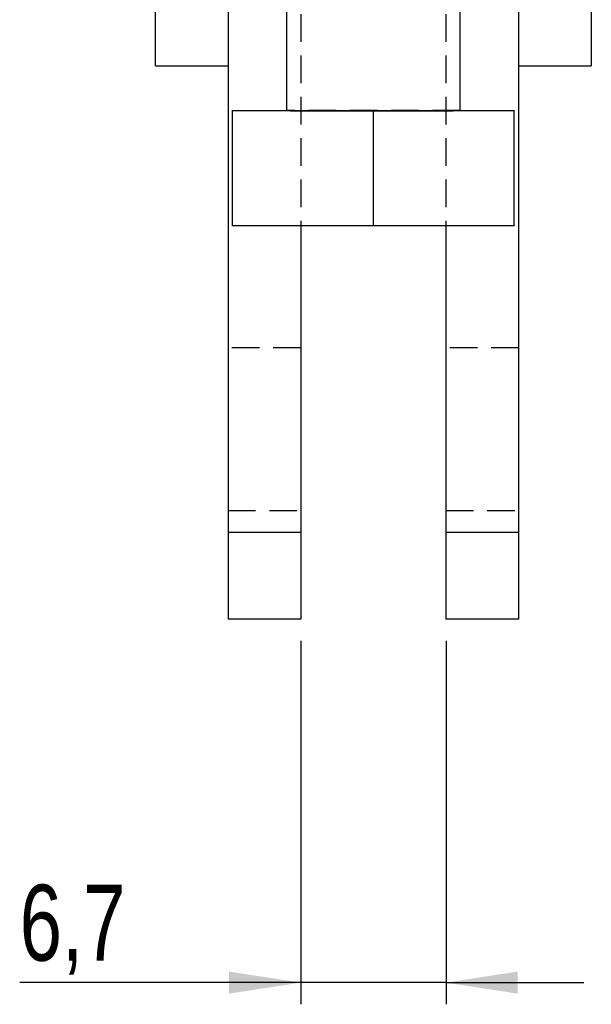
# Model space of a CAD drawing. Extents: x 31 to 371, y 23 to 290.
# Tile 12 of 26: x 208 to 234, y 81 to 126. Entities that reach past the tile are written whole.
import ezdxf

# ---------------------------------------------------------------- set-up
doc = ezdxf.new("R2010")
doc.units = 0
doc.linetypes.add('HIDDEN', pattern=[1.905, 1.27, -0.635])
doc.layers.get('0').update_dxf_attribs({"linetype": 'CONTINUOUS'})
doc.styles.add('SLDTEXTSTYLE0', font='TXT', dxfattribs={"width": 0.75})
doc.dimstyles.new('SLDDIMSTYLE5', dxfattribs={"dimtxt": 3.5, "dimasz": 3.302, "dimexe": 0, "dimexo": 0.0625, "dimgap": 0.875, "dimtad": 1, "dimdec": 3, "dimrnd": 1e-09, "dimzin": 12, "dimtxsty": 'SLDTEXTSTYLE0', "dimsah": 1, "dimcen": 0.09, "dimazin": 3, "dimtfac": 1, "dimtdec": 3, "dimtmove": 0, "dimatfit": 3, "dimtolj": 1, "dimtzin": 12})

# ---------------------------------------------------------------- blocks, each defined once
blk = doc.blocks.new('_D_9')
at = {"color": 218, "linetype": 'CONTINUOUS'}
for p, q in [((220.653, 97.846), (220.653, 81.094)), ((227.353, 97.846), (227.353, 81.094)), ((220.653, 82.094), (207.697, 82.094)), ((227.353, 82.094), (220.653, 82.094)), ((227.353, 82.094), (233.703, 82.094))]:
    blk.add_line(p, q, dxfattribs=at)
for points in [[(220.653, 82.094), (217.351, 82.602), (217.351, 81.586)], [(227.353, 82.094), (230.655, 81.586), (230.655, 82.602)]]:
    blk.add_solid(points, dxfattribs=at)
at = {"color": 218, "linetype": 'CONTINUOUS', "insert": (207.697, 86.606, -9.418), "char_height": 3.5, "attachment_point": 1, "style": 'SLDTEXTSTYLE0'}
blk.add_mtext('6,7', dxfattribs=at)

msp = doc.modelspace()

# ---------------------------------------------------------------- linework, layer by layer
at = {"color": 7, "linetype": 'CONTINUOUS'}
for p, q in [((220.002904, 138.475055), (220.002904, 122.283351)), ((228.002905, 122.283351), (228.002905, 138.475055)), ((213.952905, 124.345981), (213.952905, 131.488211)), ((234.052904, 131.488211), (234.052904, 124.345981)), ((217.302905, 127.345981), (217.302905, 102.845981)), ((230.702904, 127.345981), (230.702904, 102.845981)), ((213.952905, 124.345981), (217.302905, 124.345981)), ((230.702904, 124.345981), (234.052904, 124.345981)), ((217.502904, 122.290288), (220.002904, 122.292956)), ((217.502904, 122.276412), (217.502904, 122.290288)), ((224.002905, 122.269475), (217.502904, 122.276412)), ((217.502904, 116.976422), (217.502904, 122.276412)), ((230.502905, 122.276412), (224.002905, 122.269475)), ((224.002905, 116.969484), (224.002905, 122.269475)), ((228.002905, 122.292956), (230.502905, 122.290288)), ((230.502905, 122.290288), (230.502905, 122.276412)), ((230.502905, 116.976422), (230.502905, 122.276412)), ((224.002905, 116.969484), (217.502904, 116.976422)), ((220.652905, 116.97306), (220.652905, 102.845981)), ((230.502905, 116.976422), (224.002905, 116.969484)), ((227.352904, 116.97306), (227.352904, 102.845981)), ((220.652905, 102.845981), (217.302905, 102.845981)), ((217.302905, 102.845981), (217.302905, 98.84598)), ((220.652905, 102.845981), (220.652905, 98.84598)), ((230.702904, 102.845981), (227.352904, 102.845981)), ((227.352904, 102.845981), (227.352904, 98.84598)), ((230.702904, 102.845981), (230.702904, 98.84598)), ((220.652905, 98.84598), (217.302905, 98.84598)), ((230.702904, 98.84598), (227.352904, 98.84598))]:
    msp.add_line(p, q, dxfattribs=at)
at = {"color": 7, "linetype": 'HIDDEN'}
for p, q in [((220.652905, 134.345981), (220.652905, 116.97306)), ((227.352904, 134.345981), (227.352904, 116.97306)), ((220.002904, 122.292956), (224.002905, 122.297225)), ((224.002905, 122.297225), (228.002905, 122.292956)), ((224.002905, 116.997235), (224.002905, 122.297225)), ((217.502904, 116.990297), (224.002905, 116.997235)), ((217.502904, 116.976422), (217.502904, 116.990297)), ((224.002905, 116.997235), (230.502905, 116.990297)), ((230.502905, 116.990297), (230.502905, 116.976422)), ((220.652905, 111.345981), (217.302905, 111.345981)), ((230.702904, 111.345981), (227.352904, 111.345981)), ((217.302905, 103.845981), (220.652905, 103.845981)), ((227.352904, 103.845981), (230.702904, 103.845981)), ((220.652905, 102.845981), (217.302905, 102.845981)), ((230.702904, 102.845981), (227.352904, 102.845981))]:
    msp.add_line(p, q, dxfattribs=at)
at = {"color": 7, "linetype": 'HIDDEN', "flags": 128}
msp.add_lwpolyline([(228.002905, 122.283351), (227.921024, 122.284839), (227.678736, 122.286267), (227.285958, 122.287575), (226.758772, 122.28871), (226.118761, 122.289626), (225.392126, 122.290284), (224.608616, 122.29066), (223.800308, 122.290736), (223.000294, 122.290509), (222.241328, 122.289989), (221.554481, 122.289197), (220.967872, 122.288167), (220.505518, 122.286939), (220.186347, 122.285564), (220.023427, 122.284098), (220.002904, 122.283351)], dxfattribs=at)
at = {"color": 7, "linetype": 'CONTINUOUS', "flags": 128}
msp.add_lwpolyline([(220.002904, 122.283351), (220.023427, 122.282602), (220.186347, 122.281137), (220.505518, 122.279761), (220.967872, 122.278534), (221.554481, 122.277503), (222.241328, 122.276711), (223.000294, 122.276191), (223.800308, 122.275965), (224.608616, 122.276041), (225.392126, 122.276416), (226.11876, 122.277074), (226.758772, 122.277991), (227.285958, 122.279126), (227.678736, 122.280435), (227.921024, 122.281861), (228.002905, 122.283351)], dxfattribs=at)

# ---------------------------------------------------------------- dimensions: what is measured, and where the dimension line sits
at = {"color": 218, "linetype": 'CONTINUOUS'}
dim = msp.add_linear_dim(base=(220.652905, 82.093808), p1=(227.352905, 98.845981), p2=(220.652905, 98.845981), dimstyle='SLDDIMSTYLE5', dxfattribs=at)
dim.commit()
dim.dimension.update_dxf_attribs({"geometry": '_D_9', "text_midpoint": (212.351764, 82.093808), "dimtype": 160})

doc.saveas('drawing.dxf')
